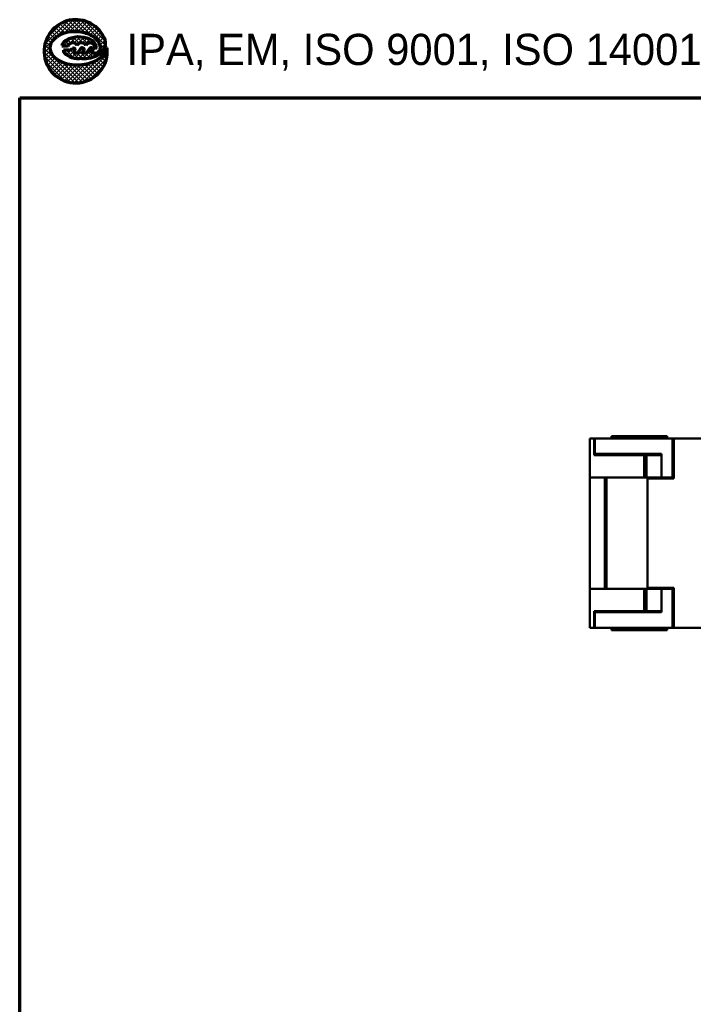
# Model space of a CAD drawing. Header units: millimetres. Extents: x 10 to 330, y 10 to 239.
# Tile 2 of 8: x 10 to 70, y 150 to 239. Entities that reach past the tile are written whole.
import ezdxf

# ---------------------------------------------------------------- set-up
doc = ezdxf.new("R2010")
doc.units = ezdxf.units.MM
doc.header["$LTSCALE"] = 0.3
for name, color, linetype, lineweight in [('D', 7, 'Continuous', 25), ('경계(ISO)', 7, 'Continuous', 70), ('외형선(ISO)', 7, 'Continuous', 50)]:
    doc.layers.add(name, color=color, linetype=linetype, lineweight=lineweight)
doc.styles.add('텍스트 스타일108', font='txt')
pattern_1 = [(44.99999999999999, (2.000001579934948, 1.999999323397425), (-0.179605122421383, 0.1796051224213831), []), (135, (2.000001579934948, 1.999999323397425), (-0.1796051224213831, -0.179605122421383), [])]

msp = doc.modelspace()

# ---------------------------------------------------------------- hatches: boundary and pattern name
at = {"layer": '경계(ISO)', "lineweight": 25}
h = msp.add_hatch(dxfattribs=at)
h.set_pattern_fill('ANSI37', color=256, scale=2.032, style=0)
h.set_pattern_definition(pattern_1)
edge = h.paths.add_edge_path()
edge.add_line((17.84838036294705, 236.106112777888), (17.83885832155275, 236.0965907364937))
edge.add_arc((16.52111638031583, 236.3447406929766), 1.340903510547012, 308.7112019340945, 349.3352671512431, ccw=False)
edge.add_arc((15.30758425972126, 237.8588696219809), 3.281327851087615, 285.46382553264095, 308.7112019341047, ccw=False)
edge.add_arc((15.14610635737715, 238.4425709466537), 3.886953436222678, 262.9720148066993, 285.4638255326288, ccw=False)
edge.add_arc((15.04966515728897, 237.6602794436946), 3.0987396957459, 233.28355094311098, 262.9720148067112, ccw=False)
edge.add_arc((13.93128084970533, 236.1607504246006), 1.228079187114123, 191.6245673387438, 233.2835509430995, ccw=False)
edge.add_arc((13.62173667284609, 236.0970717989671), 0.9120529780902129, 142.7466208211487, 191.6245673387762, ccw=False)
edge.add_arc((14.51409389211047, 235.4184245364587), 2.033152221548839, 113.76810811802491, 142.7466208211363, ccw=False)
edge.add_arc((14.91565192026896, 234.5065963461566), 3.029485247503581, 96.1155883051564, 113.76810811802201, ccw=False)
edge.add_arc((14.97218726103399, 233.9789405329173), 3.560161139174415, 76.12566468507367, 96.115588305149, ccw=False)
edge.add_arc((15.24508031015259, 235.0837721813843), 2.422126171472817, 46.815064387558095, 76.1256646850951, ccw=False)
edge.add_arc((16.16902671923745, 236.0681937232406), 1.072028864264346, 0.5476667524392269, 46.81506438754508, ccw=False)
edge.add_arc((16.78265627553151, 236.0740593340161), 0.4583712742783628, -90, 0.5476667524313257, ccw=False)
edge.add_line((16.78265627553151, 235.6156880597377), (16.4269280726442, 235.6156880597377))
edge.add_line((16.4269280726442, 235.6156880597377), (16.59070796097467, 235.8400485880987))
edge.add_arc((16.41227848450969, 235.9090638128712), 0.191311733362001, 338.8538918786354, 505.8085891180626)
edge.add_line((16.25403214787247, 236.0165732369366), (15.98167870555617, 235.6156880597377))
edge.add_line((15.98167870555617, 235.6156880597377), (15.62595050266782, 235.6156880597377))
edge.add_line((15.62595050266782, 235.6156880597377), (15.78973039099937, 235.8400485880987))
edge.add_arc((15.60910605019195, 235.9048137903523), 0.1918845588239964, 340.274045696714, 505.808589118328)
edge.add_line((15.45038589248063, 236.0126451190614), (15.18070113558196, 235.6156880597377))
edge.add_line((15.18070113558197, 235.6156880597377), (14.79434286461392, 235.6156880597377))
edge.add_line((14.79434286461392, 235.6156880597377), (14.97913125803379, 235.8688279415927))
edge.add_arc((14.81202282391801, 235.894765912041), 0.1691094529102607, 351.1771591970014, 476.5650511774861)
edge.add_arc((14.41581523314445, 236.286456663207), 0.4007244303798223, 270.5301886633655, 323.1301023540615, ccw=False)
edge.add_line((14.41952329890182, 235.8857493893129), (13.93091977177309, 235.8834887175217))
edge.add_arc((14.31215063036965, 235.8719230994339), 0.3814062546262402, 178.2623182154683, 231.3171514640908)
edge.add_arc((15.61442423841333, 237.4984238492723), 2.465014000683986, 231.3171514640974, 242.4725885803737)
edge.add_arc((15.21583176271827, 236.7336283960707), 1.602582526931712, 242.4725885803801, 275.756318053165)
edge.add_arc((15.49399930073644, 233.9741966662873), 1.170834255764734, 86.25628827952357, 95.7563180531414, ccw=False)
edge.add_arc((15.75399056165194, 237.9475786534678), 2.811044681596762, 266.2562882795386, 298.2348941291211)
edge.add_arc((16.52918920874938, 236.5039510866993), 1.172449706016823, 298.2348941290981, 385.769475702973)
edge.add_arc((15.03057439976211, 235.7804770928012), 2.836559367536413, 25.76947570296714, 366.5920624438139)
h = msp.add_hatch(dxfattribs=at)
h.set_pattern_fill('ANSI37', color=256, scale=2.032, style=0)
h.set_pattern_definition(pattern_1)
edge = h.paths.add_edge_path()
edge.add_line((16.50152239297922, 236.7464293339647), (16.28934795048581, 236.867978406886))
edge.add_line((16.2893479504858, 236.867978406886), (16.04170173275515, 236.9637077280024))
edge.add_line((16.04170173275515, 236.9637077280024), (15.76813229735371, 237.029770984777))
edge.add_line((15.76813229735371, 237.029770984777), (15.47788279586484, 237.0642672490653))
edge.add_line((15.47788279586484, 237.0642672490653), (15.18155089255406, 237.0654960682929))
edge.add_line((15.18155089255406, 237.0654960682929), (14.89067609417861, 237.0335670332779))
edge.add_line((14.89067609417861, 237.033567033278), (14.61542305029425, 236.969693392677))
edge.add_line((14.61542305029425, 236.9696933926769), (14.3662820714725, 236.8763567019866))
edge.add_line((14.3662820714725, 236.8763567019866), (14.1504909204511, 236.7563707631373))
edge.add_line((14.1504909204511, 236.7563707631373), (13.97783666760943, 236.6145949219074))
edge.add_line((13.97783666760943, 236.6145949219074), (13.85380822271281, 236.4559862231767))
edge.add_line((13.85380822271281, 236.4559862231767), (13.78306131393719, 236.2864716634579))
edge.add_line((13.78306131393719, 236.2864716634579), (14.24911615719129, 236.2864716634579))
edge.add_arc((14.24911615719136, 236.5338324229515), 0.2473607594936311, 270, 320.7035197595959)
edge.add_arc((14.76798446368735, 236.1751593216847), 0.3847416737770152, 103.32792332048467, 148.3279233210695, ccw=False)
edge.add_arc((14.76764460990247, 236.1765938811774), 0.3832674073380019, 18.736508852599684, 103.32792332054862, ccw=False)
edge.add_arc((15.56548041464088, 236.063846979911), 0.4947215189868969, 106.526616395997, 151.5266163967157, ccw=False)
edge.add_arc((15.54445872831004, 236.1346941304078), 0.4208213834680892, 23.55147854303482, 106.5266163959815, ccw=False)
edge.add_line((15.93022629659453, 236.3028429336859), (15.93420807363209, 236.3068247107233))
edge.add_arc((16.32297004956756, 236.087432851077), 0.4463951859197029, 62.412483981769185, 150.5624563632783, ccw=False)
edge.add_arc((16.28580615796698, 236.0163071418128), 0.526644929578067, 8.858454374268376, 62.41248398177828, ccw=False)
edge.add_arc((16.83710674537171, 236.1022290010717), 0.03131107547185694, 188.8584543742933, 372.6514405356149)
edge.add_line((16.86765760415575, 236.1090867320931), (16.85763257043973, 236.2733740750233))
edge.add_line((16.85763257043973, 236.2733740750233), (16.7911269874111, 236.4433958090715))
edge.add_line((16.7911269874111, 236.4433958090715), (16.70058678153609, 236.5637493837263))
edge.add_line((16.7005867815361, 236.5637493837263), (16.60804275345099, 236.6562934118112))
edge.add_line((16.60804275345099, 236.6562934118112), (16.50152239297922, 236.7464293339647))

# ---------------------------------------------------------------- linework, layer by layer
at = {"color": 7}
for p, q in [((15.9302262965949, 236.3028429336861), (15.93420807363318, 236.3068247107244)), ((16.70058678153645, 236.563749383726), (16.60804275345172, 236.6562934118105)), ((17.8388583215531, 236.0965907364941), (17.84838036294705, 236.1061127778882)), ((17.84638856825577, 236.1229090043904), (17.84395003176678, 236.1253475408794))]:
    msp.add_line(p, q, dxfattribs=at)
at = {"layer": 'D', "color": 7}
for p, q in [((14.3662820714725, 236.8763567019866), (14.1504909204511, 236.7563707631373)), ((14.61542305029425, 236.9696933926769), (14.3662820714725, 236.8763567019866)), ((14.89067609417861, 237.033567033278), (14.61542305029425, 236.9696933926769)), ((15.18155089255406, 237.0654960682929), (14.89067609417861, 237.033567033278)), ((15.47788279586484, 237.0642672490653), (15.18155089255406, 237.0654960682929)), ((15.76813229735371, 237.029770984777), (15.47788279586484, 237.0642672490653)), ((16.04170173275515, 236.9637077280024), (15.76813229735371, 237.029770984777)), ((16.2893479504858, 236.867978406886), (16.04170173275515, 236.9637077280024)), ((16.50152239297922, 236.7464293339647), (16.2893479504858, 236.867978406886)), ((13.85380822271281, 236.4559862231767), (13.78306131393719, 236.2864716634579)), ((13.78306131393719, 236.2864716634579), (14.2491161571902, 236.2864716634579)), ((13.97783666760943, 236.6145949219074), (13.85380822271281, 236.4559862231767)), ((14.1504909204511, 236.7563707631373), (13.97783666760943, 236.6145949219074)), ((15.18070113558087, 235.6156880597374), (15.45038589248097, 236.0126451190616)), ((15.18070113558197, 235.6156880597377), (15.45038589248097, 236.0126451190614)), ((15.98167870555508, 235.6156880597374), (16.25403214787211, 236.0165732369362)), ((15.98167870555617, 235.6156880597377), (16.25403214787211, 236.0165732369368)), ((16.6711214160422, 236.602917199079), (16.50152239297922, 236.7464293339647)), ((16.7911269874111, 236.4433958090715), (16.6711214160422, 236.602917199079)), ((16.85763257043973, 236.2733740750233), (16.7911269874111, 236.4433958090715)), ((16.8682647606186, 236.0991368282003), (16.85763257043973, 236.2733740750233)), ((13.93091977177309, 235.8834887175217), (14.4158152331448, 235.8857322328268)), ((14.97913125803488, 235.868827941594), (14.79434286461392, 235.6156880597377)), ((14.79434286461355, 235.6156880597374), (14.977985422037, 235.8672582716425)), ((14.79434286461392, 235.6156880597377), (15.18070113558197, 235.6156880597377)), ((14.79434286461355, 235.6156880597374), (15.18070113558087, 235.6156880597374)), ((15.78973039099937, 235.8400485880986), (15.62595050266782, 235.6156880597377)), ((15.62595050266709, 235.6156880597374), (15.78973039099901, 235.8400485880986)), ((15.62595050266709, 235.6156880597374), (15.98167870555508, 235.6156880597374)), ((15.62595050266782, 235.6156880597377), (15.98167870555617, 235.6156880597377)), ((16.59070796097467, 235.8400485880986), (16.4269280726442, 235.6156880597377)), ((16.42692807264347, 235.6156880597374), (16.59070796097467, 235.8400485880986)), ((16.4269280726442, 235.6156880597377), (16.78265627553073, 235.6156880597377)), ((16.42692807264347, 235.6156880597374), (16.78265627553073, 235.6156880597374))]:
    msp.add_line(p, q, dxfattribs=at)
for centre, radius, start, end in [((15.0305743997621, 235.7804770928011), 2.836559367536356, 25.76947570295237, 187.1352691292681), ((14.51409389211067, 235.4184245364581), 2.033152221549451, 113.7681081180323, 142.7466208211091), ((14.91565192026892, 234.506596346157), 3.029485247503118, 96.11558830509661, 113.7681081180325), ((14.9721872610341, 233.9789405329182), 3.560161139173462, 76.12566468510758, 96.1155883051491), ((15.24508031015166, 235.0837721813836), 2.422126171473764, 46.81506438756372, 76.12566468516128), ((16.16902671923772, 236.0681937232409), 1.072028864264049, 0.5476667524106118, 46.81506438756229), ((16.529189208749, 236.5039510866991), 1.172449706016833, 298.2348941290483, 25.76947570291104), ((13.62173667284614, 236.0970717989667), 0.9120529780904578, 142.7466208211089, 191.6245673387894), ((13.93128084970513, 236.1607504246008), 1.228079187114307, 191.6245673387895, 233.2835509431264), ((14.24911615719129, 236.5338324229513), 0.2473607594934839, 269.9999999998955, 320.703519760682), ((14.41581523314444, 236.2864566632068), 0.4007244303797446, 270, 323.1301023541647), ((14.7679844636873, 236.1751593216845), 0.3847416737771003, 103.327923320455, 148.3279233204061), ((14.76764460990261, 236.1765938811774), 0.3832674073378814, 18.73650885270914, 103.3279233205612), ((14.81202282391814, 235.894765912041), 0.1691094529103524, 351.1771591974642, 116.5650511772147), ((15.56548041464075, 236.0638469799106), 0.4947215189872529, 106.5266163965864, 151.5266163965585), ((15.54445872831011, 236.1346941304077), 0.4208213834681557, 23.0863403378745, 106.5266163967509), ((15.60910605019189, 235.9048137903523), 0.1918845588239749, 340.2740456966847, 145.808589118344), ((16.32297004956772, 236.0874328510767), 0.4463951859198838, 62.41248398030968, 152.4124839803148), ((16.29644543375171, 236.0156531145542), 0.4623998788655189, 142.8269931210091, 142.9647006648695), ((16.29644543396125, 236.0156531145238), 0.4623998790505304, 142.0988733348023, 142.8269931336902), ((16.41227848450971, 235.9090638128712), 0.1913117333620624, 338.8538918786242, 145.8085891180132), ((16.27244687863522, 236.0040626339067), 0.02226246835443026, 137.4026501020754, 145.8085891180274), ((16.285806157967, 236.0163071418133), 0.5266449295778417, 8.858454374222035, 62.41248398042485), ((16.78265627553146, 236.0740593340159), 0.4583712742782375, 269.9999999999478, 0.5476667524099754), ((16.83710674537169, 236.1022290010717), 0.03131107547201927, 188.8584543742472, 354.3324300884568), ((16.52111638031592, 236.3447406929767), 1.340903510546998, 308.7112019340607, 350.9063464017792), ((15.04966515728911, 237.6602794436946), 3.098739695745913, 233.2835509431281, 262.9720148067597), ((14.3121506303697, 235.8719230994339), 0.3814062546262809, 178.2623182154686, 231.3171514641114), ((15.6144242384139, 237.4984238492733), 2.465014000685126, 231.317151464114, 242.4725885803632), ((15.21583176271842, 236.7336283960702), 1.602582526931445, 242.4725885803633, 275.7563180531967), ((15.49399930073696, 233.9741966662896), 1.170834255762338, 86.2562882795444, 95.75631805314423), ((15.75399056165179, 237.9475786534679), 2.811044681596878, 266.2562882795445, 298.2348941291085), ((15.3075842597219, 237.8588696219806), 3.281327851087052, 285.4638255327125, 308.7112019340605), ((15.14610635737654, 238.4425709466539), 3.886953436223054, 262.9720148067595, 285.4638255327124)]:
    msp.add_arc(centre, radius, start, end, dxfattribs=at)
at = {"layer": '경계(ISO)'}
for p, q in [((14.3662820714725, 236.8763567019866), (14.1504909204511, 236.7563707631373)), ((14.61542305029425, 236.9696933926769), (14.3662820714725, 236.8763567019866)), ((14.89067609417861, 237.033567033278), (14.61542305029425, 236.9696933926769)), ((15.18155089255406, 237.0654960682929), (14.89067609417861, 237.033567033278)), ((15.47788279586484, 237.0642672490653), (15.18155089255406, 237.0654960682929)), ((15.76813229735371, 237.029770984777), (15.47788279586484, 237.0642672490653)), ((16.04170173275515, 236.9637077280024), (15.76813229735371, 237.029770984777)), ((16.2893479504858, 236.867978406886), (16.04170173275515, 236.9637077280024)), ((16.50152239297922, 236.7464293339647), (16.2893479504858, 236.867978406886)), ((13.85380822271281, 236.4559862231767), (13.78306131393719, 236.2864716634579)), ((13.78306131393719, 236.2864716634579), (14.24911615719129, 236.2864716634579)), ((13.97783666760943, 236.6145949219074), (13.85380822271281, 236.4559862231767)), ((14.1504909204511, 236.7563707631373), (13.97783666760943, 236.6145949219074)), ((15.45038589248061, 236.0126451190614), (15.18070113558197, 235.6156880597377)), ((15.93022629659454, 236.3028429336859), (15.93420807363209, 236.3068247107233)), ((16.25403214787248, 236.0165732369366), (15.98167870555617, 235.6156880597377)), ((16.60804275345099, 236.6562934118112), (16.50152239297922, 236.7464293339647)), ((16.7005867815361, 236.5637493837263), (16.60804275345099, 236.6562934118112)), ((16.7911269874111, 236.4433958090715), (16.7005867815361, 236.5637493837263)), ((16.85763257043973, 236.2733740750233), (16.7911269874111, 236.4433958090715)), ((16.86765760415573, 236.1090867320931), (16.85763257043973, 236.2733740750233)), ((17.84838036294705, 236.106112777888), (17.83885832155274, 236.0965907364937)), ((14.41952329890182, 235.8857493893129), (13.93091977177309, 235.8834887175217)), ((14.79434286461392, 235.6156880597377), (14.97913125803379, 235.8688279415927)), ((15.18070113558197, 235.6156880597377), (14.79434286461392, 235.6156880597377)), ((15.62595050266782, 235.6156880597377), (15.78973039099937, 235.8400485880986)), ((15.98167870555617, 235.6156880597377), (15.62595050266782, 235.6156880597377)), ((16.4269280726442, 235.6156880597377), (16.59070796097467, 235.8400485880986)), ((16.78265627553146, 235.6156880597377), (16.4269280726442, 235.6156880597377)), ((10.00000157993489, 231.5999993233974), (154.0000015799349, 231.5999993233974)), ((10.00000157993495, 9.999999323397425), (10.00000157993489, 231.5999993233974))]:
    msp.add_line(p, q, dxfattribs=at)
for centre, radius, start, end in [((15.03057439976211, 235.7804770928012), 2.836559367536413, 25.76947570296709, 187.135269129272), ((14.51409389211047, 235.4184245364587), 2.033152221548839, 113.7681081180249, 142.7466208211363), ((14.91565192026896, 234.5065963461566), 3.029485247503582, 96.11558830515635, 113.7681081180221), ((14.97218726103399, 233.9789405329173), 3.560161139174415, 76.12566468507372, 96.11558830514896), ((15.24508031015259, 235.0837721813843), 2.422126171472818, 46.81506438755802, 76.12566468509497), ((16.16902671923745, 236.0681937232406), 1.072028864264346, 0.547666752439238, 46.81506438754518), ((16.52918920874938, 236.5039510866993), 1.172449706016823, 298.2348941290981, 25.769475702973), ((15.03057439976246, 235.7804770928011), 2.836559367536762, 187.1352691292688, 6.592062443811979), ((13.62173667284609, 236.0970717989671), 0.9120529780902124, 142.7466208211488, 191.6245673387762), ((13.93128084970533, 236.1607504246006), 1.228079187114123, 191.6245673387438, 233.2835509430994), ((14.24911615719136, 236.5338324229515), 0.2473607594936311, 270, 320.7035197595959), ((14.41581523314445, 236.286456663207), 0.4007244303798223, 270.5301886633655, 323.1301023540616), ((14.76798446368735, 236.1751593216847), 0.3847416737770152, 103.3279233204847, 148.3279233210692), ((14.76764460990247, 236.1765938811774), 0.3832674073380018, 18.73650885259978, 103.3279233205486), ((14.81202282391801, 235.894765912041), 0.1691094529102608, 351.1771591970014, 116.5650511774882), ((15.56548041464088, 236.063846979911), 0.4947215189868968, 106.526616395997, 151.5266163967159), ((15.54445872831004, 236.1346941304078), 0.4208213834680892, 23.55147854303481, 106.5266163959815), ((15.60910605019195, 235.9048137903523), 0.1918845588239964, 340.274045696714, 145.8085891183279), ((16.32297004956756, 236.087432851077), 0.446395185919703, 62.41248398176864, 150.5624563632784), ((16.41227848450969, 235.9090638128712), 0.191311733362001, 338.8538918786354, 145.8085891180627), ((16.28580615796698, 236.0163071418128), 0.5266449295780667, 8.858454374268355, 62.41248398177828), ((16.78265627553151, 236.0740593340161), 0.4583712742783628, 270, 0.5476667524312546), ((16.83710674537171, 236.1022290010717), 0.03131107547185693, 188.8584543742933, 12.65144053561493), ((16.52111638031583, 236.3447406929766), 1.340903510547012, 308.7112019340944, 349.3352671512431), ((15.04966515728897, 237.6602794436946), 3.0987396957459, 233.283550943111, 262.972014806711), ((14.31215063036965, 235.8719230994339), 0.3814062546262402, 178.2623182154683, 231.3171514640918), ((15.61442423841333, 237.4984238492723), 2.465014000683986, 231.3171514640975, 242.4725885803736), ((15.21583176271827, 236.7336283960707), 1.602582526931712, 242.4725885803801, 275.7563180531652), ((15.49399930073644, 233.9741966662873), 1.170834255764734, 86.2562882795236, 95.7563180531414), ((15.75399056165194, 237.9475786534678), 2.811044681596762, 266.2562882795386, 298.2348941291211), ((15.30758425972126, 237.8588696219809), 3.281327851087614, 285.4638255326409, 308.7112019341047), ((15.14610635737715, 238.4425709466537), 3.886953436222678, 262.9720148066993, 285.4638255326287)]:
    msp.add_arc(centre, radius, start, end, dxfattribs=at)
at = {"layer": '외형선(ISO)'}
for p, q in [((61.5860655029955, 201.0473261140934), (61.17368885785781, 201.0473261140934)), ((61.17368885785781, 197.5473261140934), (61.17368885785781, 201.0473261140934)), ((61.5860655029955, 201.0473261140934), (61.63245507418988, 201.0473261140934)), ((61.5860655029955, 199.5473261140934), (61.5860655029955, 201.0473261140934)), ((61.63245507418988, 201.0473261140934), (61.63245507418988, 199.5473261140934)), ((61.63245507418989, 201.0473261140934), (65.62227261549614, 201.0473261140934)), ((63.12227261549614, 201.2473261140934), (68.12227261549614, 201.2473261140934)), ((63.12227261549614, 201.0473261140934), (63.12227261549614, 201.2473261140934)), ((68.62227261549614, 201.0473261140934), (65.62227261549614, 201.0473261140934)), ((68.12227261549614, 201.0473261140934), (68.12227261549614, 201.2473261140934)), ((68.62227261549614, 201.0473261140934), (68.72227261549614, 201.0473261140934)), ((68.62227261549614, 197.5473261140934), (68.62227261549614, 201.0473261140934)), ((72.02227261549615, 201.0473261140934), (68.72227261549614, 201.0473261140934)), ((68.72227261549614, 200.1973261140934), (68.72227261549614, 201.0473261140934)), ((68.72227261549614, 200.1973261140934), (68.72227261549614, 197.4473261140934)), ((65.07536679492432, 199.5473261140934), (61.5860655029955, 199.5473261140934)), ((65.62227261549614, 199.6473261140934), (61.63245507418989, 199.6473261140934)), ((62.63348757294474, 199.5473261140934), (62.63348757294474, 199.6473261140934)), ((62.67987714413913, 199.5473261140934), (62.67987714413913, 199.6473261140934)), ((63.12227261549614, 199.5473261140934), (63.12227261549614, 199.6473261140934)), ((65.07536679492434, 199.5473261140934), (66.07791945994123, 199.5473261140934)), ((65.62227261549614, 199.6473261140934), (67.62227261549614, 199.6473261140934)), ((66.07791945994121, 197.5473261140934), (66.07791945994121, 199.5473261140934)), ((66.07791945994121, 199.5473261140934), (66.27642447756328, 199.5473261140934)), ((67.62227261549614, 199.5473261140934), (66.2764244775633, 199.5473261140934)), ((66.27642447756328, 199.5473261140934), (66.27642447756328, 197.5473261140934)), ((67.62227261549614, 199.6473261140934), (67.62227261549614, 197.5473261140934)), ((68.72227261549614, 199.6473261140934), (68.62227261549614, 199.6473261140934)), ((68.72227261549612, 199.5473261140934), (68.62227261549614, 199.5473261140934)), ((61.17368885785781, 197.5473261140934), (65.07536679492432, 197.5473261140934)), ((61.17368885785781, 187.5473261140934), (61.17368885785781, 197.5473261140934)), ((62.52361833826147, 187.5473261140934), (62.52361833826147, 197.5473261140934)), ((62.67987714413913, 187.5473261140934), (62.67987714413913, 197.5473261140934)), ((66.07791945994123, 197.5473261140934), (65.07536679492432, 197.5473261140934)), ((66.27642447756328, 197.5473261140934), (66.07791945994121, 197.5473261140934)), ((66.2764244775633, 197.5473261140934), (67.62227261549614, 197.5473261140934)), ((68.72227261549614, 197.4473261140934), (66.37227261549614, 197.4473261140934)), ((66.37227261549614, 187.6473261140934), (66.37227261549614, 197.4473261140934)), ((67.62227261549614, 197.5473261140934), (68.62227261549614, 197.5473261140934)), ((67.62227261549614, 197.4473261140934), (67.62227261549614, 197.5473261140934)), ((68.62227261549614, 197.5473261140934), (68.72227261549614, 197.5473261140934)), ((61.17368885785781, 187.5473261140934), (65.07536679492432, 187.5473261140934)), ((61.17368885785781, 184.0473261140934), (61.17368885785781, 187.5473261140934)), ((66.07791945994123, 187.5473261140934), (65.07536679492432, 187.5473261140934)), ((66.07791945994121, 187.5473261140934), (66.07791945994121, 185.5473261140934)), ((66.27642447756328, 187.5473261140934), (66.07791945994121, 187.5473261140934)), ((66.2764244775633, 187.5473261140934), (67.62227261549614, 187.5473261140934)), ((66.27642447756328, 185.5473261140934), (66.27642447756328, 187.5473261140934)), ((68.72227261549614, 187.6473261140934), (66.37227261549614, 187.6473261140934)), ((67.62227261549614, 187.5473261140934), (67.62227261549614, 187.6473261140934)), ((67.62227261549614, 187.5473261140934), (68.62227261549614, 187.5473261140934)), ((67.62227261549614, 185.4473261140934), (67.62227261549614, 187.5473261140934)), ((68.62227261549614, 187.5473261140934), (68.62227261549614, 184.0473261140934)), ((68.62227261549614, 187.5473261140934), (68.72227261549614, 187.5473261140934)), ((68.72227261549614, 184.8973261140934), (68.72227261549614, 187.6473261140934)), ((61.5860655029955, 185.5473261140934), (61.5860655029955, 184.0473261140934)), ((65.07536679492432, 185.5473261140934), (61.5860655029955, 185.5473261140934)), ((61.63245507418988, 184.0473261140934), (61.63245507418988, 185.5473261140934)), ((62.63348757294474, 185.5473261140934), (62.63348757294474, 185.4473261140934)), ((62.67987714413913, 185.4473261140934), (62.67987714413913, 185.5473261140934)), ((63.12227261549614, 185.4473261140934), (63.12227261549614, 185.5473261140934)), ((65.07536679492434, 185.5473261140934), (66.07791945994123, 185.5473261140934)), ((66.07791945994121, 185.5473261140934), (66.27642447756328, 185.5473261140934)), ((67.62227261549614, 185.5473261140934), (66.2764244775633, 185.5473261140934)), ((68.72227261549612, 185.5473261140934), (68.62227261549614, 185.5473261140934)), ((65.62227261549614, 185.4473261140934), (61.63245507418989, 185.4473261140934)), ((65.62227261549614, 185.4473261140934), (67.62227261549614, 185.4473261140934)), ((68.72227261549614, 185.4473261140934), (68.62227261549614, 185.4473261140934)), ((68.72227261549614, 184.8973261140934), (68.72227261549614, 184.0473261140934)), ((61.5860655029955, 184.0473261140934), (61.17368885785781, 184.0473261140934)), ((61.5860655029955, 184.0473261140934), (61.63245507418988, 184.0473261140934)), ((61.63245507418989, 184.0473261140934), (65.62227261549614, 184.0473261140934)), ((63.12227261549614, 183.8473261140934), (63.12227261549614, 184.0473261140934)), ((63.12227261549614, 183.8473261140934), (68.12227261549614, 183.8473261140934)), ((68.62227261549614, 184.0473261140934), (65.62227261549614, 184.0473261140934)), ((68.12227261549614, 183.8473261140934), (68.12227261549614, 184.0473261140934)), ((68.62227261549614, 184.0473261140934), (68.72227261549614, 184.0473261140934)), ((72.02227261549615, 184.0473261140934), (68.72227261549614, 184.0473261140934))]:
    msp.add_line(p, q, dxfattribs=at)

# ---------------------------------------------------------------- texts
at = {"layer": '경계(ISO)', "insert": (19.60000157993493, 234.0311277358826), "char_height": 2.799999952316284, "attachment_point": 7, "style": '텍스트 스타일108'}
msp.add_mtext('IPA, EM, ISO 9001, ISO 14001, TS 16949, CE, K', dxfattribs=at)

doc.saveas('drawing.dxf')
